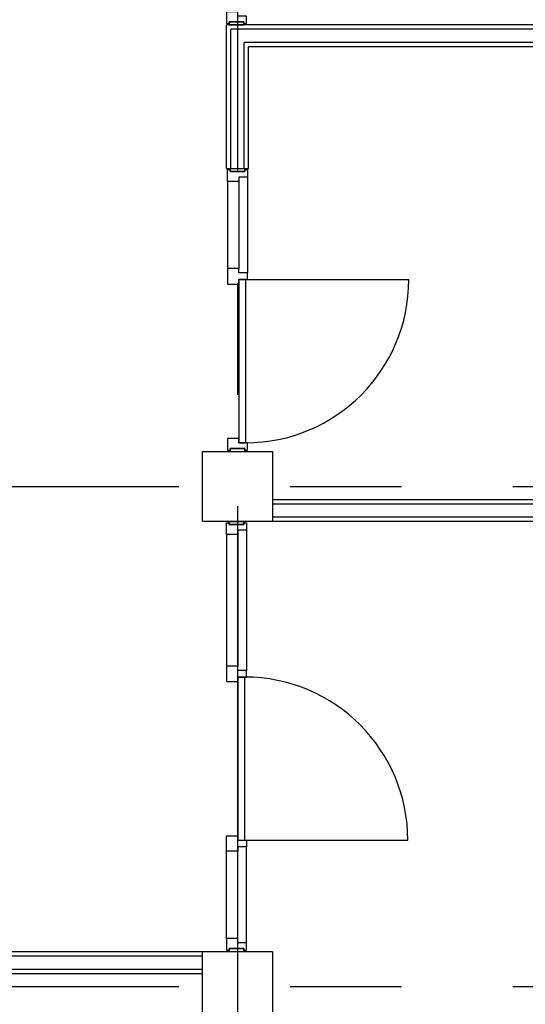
# Model space of a CAD drawing. Header units: millimetres. Extents: x -3528 to 122524, y -34406 to 25397.
# Tile 9 of 16: x 107508 to 110392, y -14011 to -8399. Entities that reach past the tile are written whole.
import ezdxf

# ---------------------------------------------------------------- set-up
doc = ezdxf.new("R2010")
doc.units = ezdxf.units.MM
doc.header["$LTSCALE"] = 100
doc.header["$MEASUREMENT"] = 0
doc.linetypes.add('CENTER', pattern=[50.8, 31.75, -6.35, 6.35, -6.35])
for name, color, linetype in [('AL22----_BINNENWAND', 2, 'CONTINUOUS'), ('AL28----_CONSTRUCTIES', 4, 'CONTINUOUS'), ('AL32----_BINNENKOZIJN', 1, 'CONTINUOUS'), ('BL$7----_STRAMIEN', 8, 'CONTINUOUS')]:
    doc.layers.add(name, color=color, linetype=linetype)

msp = doc.modelspace()

# ---------------------------------------------------------------- linework, layer by layer
at = {"layer": 'AL22----_BINNENWAND'}
for p, q in [((114395, -8428.7), (108687.5, -8428.7)), ((108687.5, -9247), (108687.5, -8428.7)), ((114401, -8453.7), (108712.5, -8453.7)), ((108712.5, -9247), (108712.5, -8453.7)), ((114401, -8528.7), (108787.5, -8528.7)), ((108787.5, -9247), (108787.5, -8528.7)), ((108812.5, -9247), (108812.5, -8553.2)), ((114395, -8553.7), (108812.5, -8553.7)), ((108687.5, -9247), (108812.5, -9247)), ((114125, -11135), (108950, -11135)), ((114125, -11160), (108950, -11160)), ((114125, -11235), (108950, -11235)), ((114125, -11260), (108950, -11260)), ((104937.5, -13710), (108550, -13710)), ((104937.5, -13735), (108550, -13735)), ((104937.5, -13810), (108543.8, -13810)), ((104937.5, -13835), (108550, -13835))]:
    msp.add_line(p, q, dxfattribs=at)
at = {"layer": 'AL28----_CONSTRUCTIES'}
for points in [[(108550, -10860), (108950, -10860), (108950, -11260), (108550, -11260), (108550, -10860)], [(108550, -13710), (108950, -13710), (108950, -14110), (108550, -14110), (108550, -13710)]]:
    msp.add_lwpolyline(points, dxfattribs=at)
at = {"layer": 'AL32----_BINNENKOZIJN'}
for p, q in [((108807, -9296), (108807, -9843)), ((108693, -9321), (108693, -9818)), ((108757, -9321), (108757, -9818)), ((108797, -9881), (109727, -9881)), ((108687.5, -11334), (108687.5, -12083)), ((108751.5, -11334), (108751.5, -12083)), ((108801.5, -11309), (108801.5, -12108)), ((108791.5, -13076), (109721.5, -13076)), ((108801.5, -13661), (108801.5, -13114)), ((108687.5, -13636), (108687.5, -13139)), ((108751.5, -13636), (108751.5, -13139))]:
    msp.add_line(p, q, dxfattribs=at)
for points in [[(108786.5, -8421.7), (108801.5, -8421.7), (108801.5, -8379.7), (108751.5, -8379.7), (108751.5, -8354.7), (108687.5, -8354.7), (108687.5, -8421.7), (108702.5, -8421.7), (108702.5, -8411.7), (108786.5, -8411.7)], [(108702.5, -8428.7), (108786.5, -8428.7), (108786.5, -8411.7), (108702.5, -8411.7)], [(108792, -9254), (108807, -9254), (108807, -9296), (108757, -9296), (108757, -9321), (108693, -9321), (108693, -9254), (108708, -9254), (108708, -9264), (108792, -9264)], [(108708, -9247), (108792, -9247), (108792, -9264), (108708, -9264)], [(108807, -9843), (108757, -9843), (108757, -9818), (108693, -9818), (108693, -9906), (108757, -9906), (108757, -9881), (108807, -9881)], [(108792, -10853), (108807, -10853), (108807, -10811), (108757, -10811), (108757, -10786), (108693, -10786), (108693, -10853), (108708, -10853), (108708, -10843), (108792, -10843)], [(108708, -10860), (108792, -10860), (108792, -10843), (108708, -10843)], [(108786.5, -11267), (108801.5, -11267), (108801.5, -11309), (108751.5, -11309), (108751.5, -11334), (108687.5, -11334), (108687.5, -11267), (108702.5, -11267), (108702.5, -11277), (108786.5, -11277)], [(108702.5, -11260), (108786.5, -11260), (108786.5, -11277), (108702.5, -11277)], [(108801.5, -12108), (108751.5, -12108), (108751.5, -12083), (108687.5, -12083), (108687.5, -12171), (108751.5, -12171), (108751.5, -12146), (108801.5, -12146)], [(108801.5, -13114), (108751.5, -13114), (108751.5, -13139), (108687.5, -13139), (108687.5, -13051), (108751.5, -13051), (108751.5, -13076), (108801.5, -13076)], [(108786.5, -13703), (108801.5, -13703), (108801.5, -13661), (108751.5, -13661), (108751.5, -13636), (108687.5, -13636), (108687.5, -13703), (108702.5, -13703), (108702.5, -13693), (108786.5, -13693)], [(108702.5, -13710), (108786.5, -13710), (108786.5, -13693), (108702.5, -13693)]]:
    msp.add_lwpolyline(points, close=True, dxfattribs=at)
at = {"layer": 'AL32----_BINNENKOZIJN', "linetype": 'Continuous'}
for points in [[(108757, -9881), (108757, -10811), (108797, -10811), (108797, -9881)], [(108751.5, -12146), (108751.5, -13076), (108791.5, -13076), (108791.5, -12146)]]:
    msp.add_lwpolyline(points, close=True, dxfattribs=at)
at = {"layer": 'AL32----_BINNENKOZIJN'}
for centre, start, end in [((108797, -9881), 270, 0), ((108791.5, -13076), 0, 90)]:
    msp.add_arc(centre, 930, start, end, dxfattribs=at)
at = {"layer": 'BL$7----_STRAMIEN', "linetype": 'CENTER'}
for p, q in [((108750, 24388.1), (108750, -24827)), ((90000, -11060.1), (119627.7, -11060.1)), ((90000, -13910.1), (119627.7, -13910.1))]:
    msp.add_line(p, q, dxfattribs=at)

doc.saveas('drawing.dxf')
